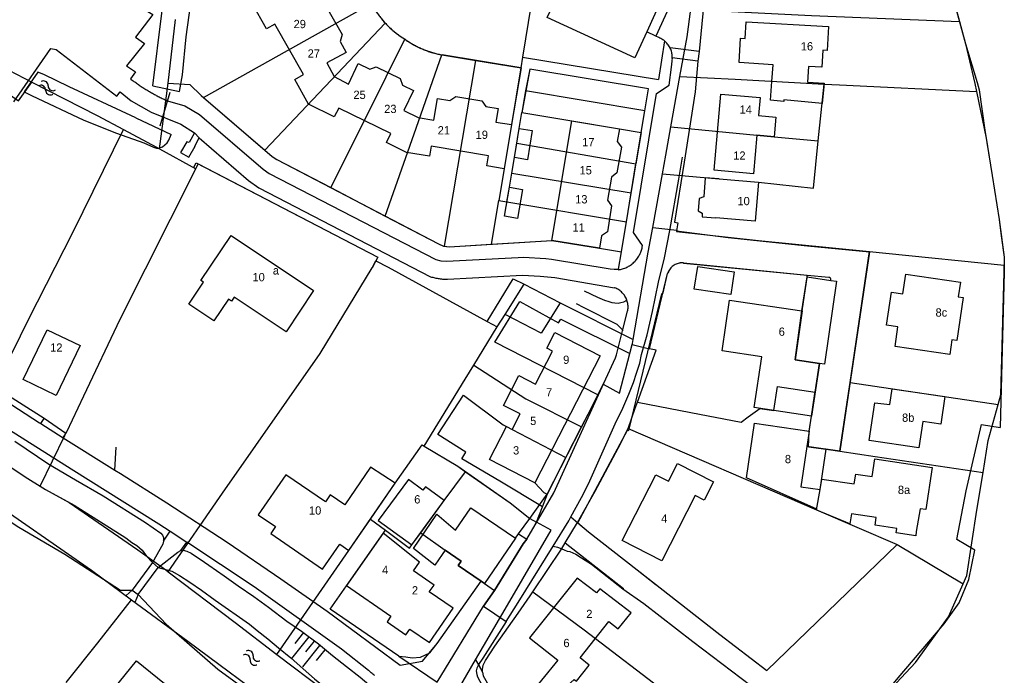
# Model space of a CAD drawing. Extents: x 123992 to 125854, y 449108 to 451911.
# Tile 89 of 175: x 124783 to 124962, y 451016 to 451134. Entities that reach past the tile are written whole.
import ezdxf
from ezdxf.enums import TextEntityAlignment as Align

# ---------------------------------------------------------------- set-up
doc = ezdxf.new("R2010")
doc.units = 0
for name, color, linetype in [('DEFAULT_113', 2, 'CONTINUOUS'), ('DEFAULT_21', 8, 'CONTINUOUS'), ('DEFAULT_4', 1, 'CONTINUOUS'), ('DEFAULT_48', 141, 'CONTINUOUS'), ('DEFAULT_7', 5, 'CONTINUOUS'), ('DEFAULT_79', 9, 'CONTINUOUS'), ('DEFAULT_80', 9, 'CONTINUOUS'), ('DEFAULT_85', 9, 'CONTINUOUS'), ('DEFAULT_99', 9, 'CONTINUOUS'), ('S04_TALUD', 9, 'CONTINUOUS'), ('S05_WATER', 141, 'CONTINUOUS')]:
    doc.layers.add(name, color=color, linetype=linetype)

msp = doc.modelspace()

# ---------------------------------------------------------------- linework, layer by layer
at = {"layer": 'DEFAULT_21'}
for points in [[(124950.08, 451147.12), (124953.589, 451134.091)], [(124816.586, 451120.321), (124847.031, 451137.341)], [(124847.031, 451137.341), (124847.124, 451137.164), (124847.219, 451136.988), (124847.316, 451136.813), (124847.415, 451136.639), (124847.517, 451136.467), (124847.62, 451136.296), (124847.726, 451136.126), (124847.834, 451135.958), (124847.944, 451135.791), (124848.056, 451135.625), (124848.169, 451135.46), (124848.285, 451135.297), (124848.403, 451135.136), (124848.523, 451134.976), (124848.645, 451134.817), (124848.769, 451134.66), (124848.895, 451134.505), (124849.022, 451134.351), (124849.152, 451134.198), (124849.283, 451134.047), (124849.416, 451133.898), (124849.517, 451133.788)], [(124902.949, 451124.082), (124904.25, 451131.31), (124904.922, 451136.292)], [(124907.436, 451136.166), (124926.792, 451135.198), (124953.589, 451134.091)], [(124810.17, 451122.898), (124811.505, 451134.423)], [(124953.589, 451134.091), (124954.68, 451130.04), (124956.397, 451122.873), (124956.7, 451121.41)], [(124827.67, 451110.756), (124849.517, 451133.788)], [(124849.517, 451133.788), (124849.653, 451133.642), (124849.792, 451133.497), (124849.932, 451133.354), (124850.073, 451133.213), (124850.217, 451133.074), (124850.362, 451132.936), (124850.509, 451132.801), (124850.657, 451132.667), (124850.808, 451132.535), (124850.959, 451132.404), (124851.113, 451132.276), (124851.268, 451132.15), (124851.424, 451132.025), (124851.582, 451131.903), (124851.742, 451131.782), (124851.903, 451131.664), (124852.066, 451131.547), (124852.23, 451131.433), (124852.395, 451131.32), (124852.562, 451131.21), (124852.73, 451131.101), (124852.899, 451130.995), (124852.94, 451130.97)], [(124839.647, 451103.958), (124846.293, 451117.199), (124853.071, 451130.876)], [(124852.94, 451130.97), (124853.005, 451130.923), (124853.071, 451130.876)], [(124853.071, 451130.876), (124853.235, 451130.761), (124853.4, 451130.649), (124853.567, 451130.538), (124853.734, 451130.429), (124853.903, 451130.322), (124854.074, 451130.217), (124854.245, 451130.114), (124854.418, 451130.013), (124854.592, 451129.915), (124854.767, 451129.818), (124854.943, 451129.723), (124855.12, 451129.631), (124855.299, 451129.54), (124855.478, 451129.452), (124855.658, 451129.365), (124855.84, 451129.281), (124856.022, 451129.199), (124856.206, 451129.119), (124856.39, 451129.042), (124856.575, 451128.966), (124856.761, 451128.893), (124856.948, 451128.821), (124857.136, 451128.752), (124857.324, 451128.686), (124857.514, 451128.621), (124857.704, 451128.559), (124857.894, 451128.499), (124858.086, 451128.441), (124858.278, 451128.385), (124858.471, 451128.332), (124858.664, 451128.281), (124858.858, 451128.232), (124859.053, 451128.186), (124859.248, 451128.141), (124859.443, 451128.1), (124859.639, 451128.06), (124859.796, 451128.03)], [(124775.228, 451128.728), (124778.422, 451126.704), (124785.428, 451123.114)], [(124849.507, 451098.813), (124854.743, 451113.686), (124859.796, 451128.03)], [(124859.796, 451128.03), (124865.916, 451127.024)], [(124860.233, 451093.345), (124865.916, 451127.024)], [(124865.916, 451127.024), (124874.16, 451125.67), (124872.4, 451115.41), (124871.06, 451107.4), (124870.109, 451101.604)], [(124773.439, 451126.457), (124783.05, 451119.68), (124785.428, 451123.114)], [(124896.571, 451117.893), (124897.26, 451121.85), (124875.7, 451125.43), (124874.935, 451121.526)], [(124901.31, 451114.969), (124902.949, 451124.082)], [(124902.949, 451124.082), (124912.966, 451123.626), (124929.082, 451122.737)], [(124785.428, 451123.114), (124797.322, 451117.019), (124802.054, 451114.488)], [(124808.615, 451110.971), (124810.17, 451122.898)], [(124810.17, 451122.898), (124814.093, 451122.672), (124816.17, 451120.68), (124816.586, 451120.321)], [(124928.019, 451112.44), (124929.082, 451122.737)], [(124929.082, 451122.737), (124931.862, 451122.584), (124956.7, 451121.41)], [(124816.586, 451120.321), (124827.67, 451110.756)], [(124874.935, 451121.526), (124874.292, 451117.578)], [(124896.571, 451117.893), (124874.935, 451121.526)], [(124956.7, 451121.41), (124958.463, 451112.91), (124959.56, 451106.18), (124960.78, 451098.2), (124961.74, 451091.34), (124961.729, 451089.932)], [(124873.372, 451112), (124873.82, 451114.68), (124874.292, 451117.578)], [(124874.292, 451117.578), (124891.96, 451114.6), (124895.916, 451113.947)], [(124895.916, 451113.947), (124896.571, 451117.893)], [(124791.632, 451059.361), (124787.68, 451062.08), (124778.68, 451067.8), (124781.96, 451074.12), (124784.86, 451080.06), (124792.924, 451095.932), (124802.054, 451114.488)], [(124802.054, 451114.488), (124808.066, 451111.271), (124808.615, 451110.971)], [(124899.776, 451106.47), (124900.393, 451109.873), (124901.31, 451114.969)], [(124901.31, 451114.969), (124916.895, 451113.463), (124920.032, 451113.192), (124928.019, 451112.44)], [(124895.916, 451113.947), (124894.975, 451108.281)], [(124808.615, 451110.971), (124815.161, 451107.389)], [(124872.459, 451106.583), (124872.94, 451109.42), (124873.372, 451112)], [(124873.372, 451112), (124894.975, 451108.281)], [(124899.776, 451106.47), (124910.035, 451105.527), (124917.152, 451104.934), (124927.134, 451103.875), (124928.019, 451112.44)], [(124827.67, 451110.756), (124829.01, 451109.6), (124829.85, 451109.07), (124839.647, 451103.958)], [(124791.632, 451059.361), (124791.82, 451059.66), (124794.88, 451066.22), (124801.493, 451080.087), (124815.161, 451107.389)], [(124815.161, 451107.389), (124815.593, 451108.252), (124848.17, 451091.36), (124847.804, 451090.678)], [(124894.097, 451102.992), (124894.975, 451108.281)], [(124871.577, 451101.363), (124872.03, 451104.05), (124872.459, 451106.583)], [(124872.459, 451106.583), (124894.097, 451102.992)], [(124898.007, 451096.724), (124899.776, 451106.47)], [(124839.647, 451103.958), (124849.507, 451098.813)], [(124893.226, 451097.749), (124894.097, 451102.992)], [(124868.811, 451093.698), (124870.109, 451101.604)], [(124870.109, 451101.604), (124871.577, 451101.363)], [(124871.577, 451101.363), (124893.226, 451097.749)], [(124849.507, 451098.813), (124859.17, 451093.77), (124860.09, 451093.37), (124860.233, 451093.345)], [(124868.811, 451093.698), (124879.7, 451094.4), (124888.34, 451092.97), (124892.32, 451092.29), (124893.226, 451097.749)], [(124894.462, 451076.426), (124897.196, 451092.257), (124898.007, 451096.724)], [(124898.007, 451096.724), (124902.4, 451096.22), (124902.34, 451096), (124917.201, 451094.4), (124937.301, 451092.389)], [(124860.233, 451093.345), (124861.08, 451093.2), (124868.811, 451093.698)], [(124933.768, 451068.622), (124937.301, 451092.389)], [(124937.301, 451092.389), (124940.292, 451092.09), (124961.729, 451089.932)], [(124810.144, 451034.312), (124819.997, 451048.536), (124837.732, 451073.859), (124847.13, 451089.42), (124847.804, 451090.678)], [(124847.804, 451090.678), (124850.07, 451089.518), (124867.995, 451079.676)], [(124903.607, 451090.301), (124903.407, 451090.314), (124903.208, 451090.313), (124903.008, 451090.297), (124902.811, 451090.266), (124902.616, 451090.221), (124902.425, 451090.163), (124902.238, 451090.09), (124902.058, 451090.004), (124901.884, 451089.905), (124901.718, 451089.793), (124901.561, 451089.67), (124901.413, 451089.535), (124901.275, 451089.391), (124901.148, 451089.236), (124901.033, 451089.073), (124900.93, 451088.901), (124900.84, 451088.723), (124900.763, 451088.538), (124900.709, 451088.381)], [(124903.607, 451090.301), (124926.033, 451088.087), (124925.054, 451081.606)], [(124960.639, 451064.645), (124961.12, 451066.392), (124961.72, 451088.66), (124961.729, 451089.932)], [(124897.444, 451074.758), (124900.709, 451088.381)], [(124867.995, 451079.676), (124872.73, 451087.45), (124874.718, 451086.441)], [(124869.782, 451078.695), (124871.265, 451080.957), (124874.718, 451086.441)], [(124874.718, 451086.441), (124881.238, 451083.048), (124894.462, 451076.426)], [(124888.043, 451066.361), (124869.384, 451075.967), (124873.922, 451083.297), (124880.946, 451079.463), (124881.353, 451080.124), (124893.857, 451073.879)], [(124927.445, 451066.899), (124928.224, 451072.079), (124923.849, 451072.737), (124925.054, 451081.606)], [(124867.995, 451079.676), (124869.782, 451078.695)], [(124865.561, 451071.774), (124869.782, 451078.695)], [(124893.857, 451073.879), (124894.293, 451075.538)], [(124894.293, 451075.538), (124894.34, 451075.717), (124894.462, 451076.426)], [(124894.293, 451075.538), (124897.444, 451074.758)], [(124751.715, 451075.027), (124753.92, 451073.42), (124759.06, 451069.56), (124767.82, 451063.02), (124774.52, 451058.26), (124780.92, 451053.78), (124784.22, 451051.5), (124786.951, 451049.832)], [(124888.043, 451066.361), (124889.019, 451068.299), (124891.97, 451066.69), (124893.857, 451073.879)], [(124895.241, 451065.084), (124898.635, 451074.463), (124897.444, 451074.758)], [(124856.577, 451057.091), (124864.003, 451069.221), (124865.561, 451071.774)], [(124865.561, 451071.774), (124875.012, 451065.68), (124885.123, 451060.59)], [(124744.059, 451070.893), (124744.219, 451070.774), (124760.703, 451059.388), (124776.587, 451048.231), (124796.259, 451034.626), (124803.533, 451029.242)], [(124931.917, 451056.169), (124933.241, 451065.074), (124933.768, 451068.622)], [(124933.768, 451068.622), (124960.639, 451064.645)], [(124878.034, 451046.096), (124870.287, 451050.723), (124863.379, 451054.797), (124864.136, 451055.999), (124859.027, 451059.204), (124863.687, 451066.357), (124870.912, 451060.977), (124871.479, 451060.637), (124872.546, 451060.088), (124882.282, 451055.017)], [(124885.123, 451060.59), (124886.28, 451062.86), (124888.043, 451066.361)], [(124919.981, 451063.535), (124920.64, 451067.919), (124927.445, 451066.899)], [(124926.796, 451062.522), (124927.406, 451066.634), (124927.445, 451066.899)], [(124893.58, 451060.3), (124894.844, 451063.988), (124895.241, 451065.084)], [(124895.241, 451065.084), (124904.945, 451063.167), (124914.01, 451061.418), (124915.309, 451062.379), (124917.423, 451063.915)], [(124957.892, 451052.335), (124958.839, 451058.108), (124960.639, 451064.645)], [(124917.423, 451063.915), (124919.981, 451063.535)], [(124926.375, 451059.77), (124926.796, 451062.522)], [(124786.951, 451049.832), (124791.429, 451059.04), (124791.632, 451059.361)], [(124882.282, 451055.017), (124885.123, 451060.59)], [(124884.371, 451043.244), (124887.56, 451048.9), (124892.24, 451057.64), (124892.86, 451058.9), (124893.58, 451060.3)], [(124893.58, 451060.3), (124927.715, 451045.531)], [(124926.236, 451056.968), (124926.375, 451059.77)], [(124846.864, 451043.869), (124851.325, 451050.358), (124856.196, 451057.318), (124856.577, 451057.091)], [(124856.577, 451057.091), (124862.66, 451053.46), (124864.09, 451052.457)], [(124926.236, 451056.968), (124929.427, 451056.519)], [(124927.715, 451045.531), (124928.35, 451049.212), (124929.427, 451056.519)], [(124929.427, 451056.519), (124931.917, 451056.169)], [(124931.917, 451056.169), (124938.344, 451055.224), (124957.892, 451052.335)], [(124878.034, 451046.096), (124878.94, 451048.46), (124882.282, 451055.017)], [(124855.954, 451041.396), (124860.224, 451047.233), (124864.09, 451052.457)], [(124864.09, 451052.457), (124872.18, 451046.78), (124875.728, 451043.983), (124876.964, 451043.303)], [(124954.306, 451032.147), (124954.97, 451033.634), (124956.762, 451045.452), (124957.892, 451052.335)], [(124786.951, 451049.832), (124787.92, 451049.24), (124792.252, 451046.84), (124804.663, 451038.257), (124809.718, 451034.634), (124810.144, 451034.312)], [(124876.964, 451043.303), (124878.034, 451046.096)], [(124927.715, 451045.531), (124942.293, 451039.223)], [(124829.89, 451019.319), (124842.948, 451038.175), (124846.864, 451043.869)], [(124846.864, 451043.869), (124849.562, 451041.855)], [(124865.909, 451018.347), (124872.093, 451028.948), (124879.588, 451041.858), (124876.964, 451043.303)], [(124869.297, 451030.931), (124874.547, 451039.371), (124875.159, 451040.221), (124876.964, 451043.303)], [(124882.14, 451039.53), (124884.371, 451043.244)], [(124884.371, 451043.244), (124886.38, 451041.54), (124895.16, 451034.64), (124910.159, 451022.932), (124918.713, 451016.383), (124933.336, 451030.527), (124942.293, 451039.223)], [(124851.957, 451018.996), (124839.563, 451027.512), (124842.496, 451031.777), (124849.562, 451041.855)], [(124849.562, 451041.855), (124853.906, 451038.611), (124854.321, 451039.164), (124855.954, 451041.396)], [(124855.954, 451041.396), (124860.382, 451038.24), (124863.289, 451036.256), (124862.724, 451035.429), (124866.879, 451032.594)], [(124876.262, 451030.686), (124881.474, 451038.422), (124882.14, 451039.53)], [(124882.14, 451039.53), (124892.705, 451031.26), (124892.618, 451031.185), (124896.371, 451028.559), (124905.294, 451021.671), (124915.776, 451013.661), (124906.729, 451005.134), (124901.639, 451000)], [(124942.293, 451039.223), (124954.306, 451032.147)], [(124810.144, 451034.312), (124822.304, 451025.1), (124829.89, 451019.319)], [(124851.957, 451018.996), (124853.243, 451018.858), (124854.377, 451018.695), (124855.923, 451018.835), (124857.579, 451019.633), (124858.92, 451021.32), (124866.879, 451032.594)], [(124866.879, 451032.594), (124867.5, 451032.17), (124869.297, 451030.931)], [(124851.957, 451018.996), (124858.908, 451014.29), (124867.328, 451028.048), (124869.297, 451030.931)], [(124867.12, 451016.1), (124867.12, 451016.56), (124867.28, 451017.38), (124867.7, 451018.2), (124869.38, 451020.84), (124873.62, 451026.82), (124875.76, 451029.94), (124876.262, 451030.686)], [(124876.262, 451030.686), (124885.549, 451023.773), (124901.211, 451011.786), (124898.043, 451008.525)], [(124928.56, 451000), (124930.44, 451001.76), (124933.24, 451004.52), (124937.8, 451009.4), (124938.666, 451010.451), (124945.613, 451017.837), (124951.626, 451026.141), (124954.306, 451032.147)], [(124791.68, 451014.22), (124797.44, 451021.44), (124803.533, 451029.242)], [(124803.533, 451029.242), (124813.718, 451021.704), (124830.334, 451009.367), (124831.607, 451008.212)], [(124829.89, 451019.319), (124838.503, 451012.756), (124849.836, 451003.383), (124851.67, 451000)], [(124855.107, 451000), (124862.739, 451012.914), (124865.909, 451018.347)], [(124865.909, 451018.347), (124866.453, 451017.461), (124867.12, 451016.1)], [(124867.12, 451016.1), (124867.3, 451015.46), (124870.1, 451010.46), (124872.9, 451005.22)]]:
    msp.add_lwpolyline(points, dxfattribs=at)
at = {"layer": 'DEFAULT_4'}
for points in [[(124872.4, 451115.41), (124871.06, 451107.4), (124867.92, 451107.92), (124868.22, 451109.7), (124857.85, 451111.45), (124857.55, 451109.67), (124853.39, 451110.36), (124849.73, 451112.15), (124850.52, 451113.77), (124841.08, 451118.39), (124840.29, 451116.78), (124835.62, 451119.08), (124833.11, 451123.57), (124834.68, 451124.46), (124829.52, 451133.63), (124827.97, 451132.75), (124825.41, 451137.33)], [(124839.34, 451135.86), (124841.69, 451131.71), (124841.35, 451130.47), (124842.44, 451128.49), (124838.94, 451126.57), (124840.29, 451124.12), (124842.85, 451122.73), (124844.63, 451126.44), (124846.72, 451125.44), (124847.9, 451125.85), (124852.22, 451123.75), (124852.66, 451122.53), (124854.64, 451121.55), (124852.91, 451117.96), (124855.5, 451116.7), (124858.31, 451116.21), (124859, 451120.13), (124861.22, 451119.76), (124862.29, 451120.5), (124867.01, 451119.71), (124867.75, 451118.69), (124869.97, 451118.31), (124869.58, 451115.85), (124872.4, 451115.41)], [(124929.894, 451133.152), (124929.644, 451128.853), (124928.842, 451128.903), (124928.659, 451125.806), (124926.25, 451125.938), (124926.083, 451123.092), (124929.103, 451122.916), (124928.737, 451119.239), (124921.791, 451119.898), (124921.765, 451119.568), (124919.35, 451119.801), (124919.624, 451123.188), (124919.832, 451126.251), (124913.678, 451126.649), (124913.941, 451131.039), (124914.735, 451131.009), (124914.934, 451134.003), (124929.894, 451133.152)], [(124920.339, 451116.759), (124920.032, 451113.192), (124916.895, 451113.463), (124916.29, 451106.489), (124909.167, 451107.109), (124910.37, 451120.907), (124917.493, 451120.287), (124917.208, 451117.027), (124920.339, 451116.759)], [(124876.18, 451114.32), (124875.28, 451109.03), (124872.94, 451109.42), (124873.82, 451114.68), (124876.18, 451114.32)], [(124879.7, 451094.4), (124883.32, 451116.06), (124891.96, 451114.6), (124891.58, 451112.34), (124892.32, 451111.3), (124891.53, 451106.64), (124890.52, 451105.88), (124889.8, 451101.67), (124890.54, 451100.64), (124889.78, 451095.94), (124888.73, 451095.21), (124888.34, 451092.97)], [(124910.035, 451105.527), (124907.536, 451105.739), (124907.248, 451102.3), (124906.437, 451101.967), (124906.254, 451099.775), (124906.997, 451099.311), (124906.945, 451098.683), (124909.447, 451098.471)], [(124910.035, 451105.527), (124917.152, 451104.934)], [(124874.38, 451103.64), (124873.49, 451098.37), (124871.14, 451098.77), (124872.03, 451104.05), (124874.38, 451103.64)], [(124917.152, 451104.934), (124916.561, 451097.878), (124909.447, 451098.471)], [(124836.541, 451085.314), (124831.541, 451077.828), (124822.128, 451084.116), (124821.65, 451083.402), (124821.127, 451083.752), (124818.469, 451079.781), (124813.901, 451082.836), (124816.558, 451086.814), (124816.118, 451087.108), (124821.589, 451095.299), (124836.541, 451085.314)], [(124888.34, 451092.97), (124879.7, 451094.4)], [(124912.754, 451088.718), (124912.168, 451084.555), (124905.546, 451085.545), (124906.189, 451089.69), (124912.754, 451088.718)], [(124954.294, 451084.04), (124953.112, 451076.216), (124952.23, 451076.348), (124951.836, 451073.723), (124941.928, 451075.175), (124942.445, 451078.743), (124940.385, 451079.048), (124941.287, 451084.988), (124943.359, 451084.692), (124943.894, 451088.256), (124953.776, 451086.81), (124953.392, 451084.174), (124954.294, 451084.04)], [(124881.238, 451083.048), (124877.776, 451077.548), (124871.265, 451080.957), (124874.718, 451086.441), (124881.238, 451083.048)], [(124926.791, 451062.533), (124916.404, 451064.067), (124917.774, 451073.307), (124910.579, 451074.377), (124911.946, 451083.555), (124925.054, 451081.606)], [(124925.054, 451081.606), (124925.113, 451081.597), (124923.849, 451072.737), (124928.224, 451072.082)], [(124788.249, 451078.189), (124794.199, 451075.333), (124789.859, 451066.289), (124783.909, 451069.146), (124788.249, 451078.189)], [(124876.63, 451050.424), (124868.404, 451054.653), (124871.479, 451060.637), (124872.546, 451060.088), (124873.998, 451062.915), (124870.948, 451064.482), (124873.741, 451069.915), (124876.782, 451068.352), (124879.845, 451074.311), (124878.786, 451074.854), (124880.253, 451077.708), (124888.48, 451073.481), (124876.63, 451050.424)], [(124928.224, 451072.082), (124926.791, 451062.533)], [(124950.979, 451066.075), (124950.234, 451061.069), (124946.958, 451061.564), (124946.254, 451056.776), (124937.246, 451058.108), (124938.268, 451064.934), (124940.966, 451064.641), (124941.393, 451067.494), (124950.979, 451066.075)], [(124925.965, 451057.006), (124924.885, 451049.715), (124928.35, 451049.212), (124928.632, 451051.125), (124934.552, 451050.261), (124934.829, 451051.992), (124937.799, 451051.559), (124938.278, 451054.779), (124948.681, 451053.242), (124947.505, 451045.574), (124946.515, 451045.712), (124945.79, 451041.625), (124945.684, 451040.81), (124942.124, 451041.347), (124942.247, 451042.139), (124938.31, 451042.728), (124938.523, 451044.155), (124934.04, 451044.82), (124933.752, 451043.009), (124927.771, 451045.501), (124927.776, 451045.672), (124915, 451051.344), (124916.477, 451061.236), (124926.376, 451059.78)], [(124926.376, 451059.78), (124925.965, 451057.006)], [(124909.017, 451050.606), (124907.329, 451047.305), (124905.7, 451048.138), (124899.64, 451036.299), (124892.474, 451039.962), (124898.571, 451051.88), (124900.856, 451050.714), (124902.505, 451053.936), (124909.017, 451050.606)], [(124842.948, 451038.175), (124845.708, 451042.188), (124851.325, 451050.358), (124846.869, 451053.286), (124842.18, 451046.439), (124839.547, 451048.259), (124838.66, 451046.964), (124831.512, 451051.902), (124826.5, 451044.621), (124829.596, 451042.488), (124828.759, 451041.268), (124838.172, 451034.788), (124841.286, 451039.32), (124842.948, 451038.175)], [(124848.266, 451043.592), (124854.321, 451039.164), (124860.224, 451047.233), (124856.803, 451049.735), (124856.355, 451049.123), (124853.725, 451051.047), (124848.266, 451043.592)], [(124866.879, 451032.595), (124862.724, 451035.429), (124863.289, 451036.256), (124860.382, 451038.24), (124859.818, 451037.414), (124858.533, 451035.532), (124854.634, 451038.509), (124858.898, 451044.759), (124862.26, 451041.881), (124865.023, 451045.927), (124873.118, 451040.404)], [(124853.965, 451023.929), (124857.551, 451021.466), (124861.821, 451027.68), (124857.511, 451030.641), (124858.361, 451031.877), (124854.612, 451034.454), (124855.716, 451036.062), (124849.168, 451041.299), (124842.511, 451031.8), (124850.546, 451026.278)], [(124873.118, 451040.404), (124867.5, 451032.171), (124866.879, 451032.595)], [(124894.08, 451026.89), (124888.44, 451031.24), (124887.82, 451030.47), (124884.33, 451033.16), (124875.66, 451022.31), (124880.78, 451018.29), (124874.88, 451011.01), (124877.12, 451008.87), (124883.75, 451014.78), (124884.16, 451014.5), (124886.49, 451017.4), (124884.83, 451018.69), (124890.08, 451025.26), (124891.74, 451023.98), (124894.08, 451026.89)], [(124850.546, 451026.278), (124849.838, 451025.248), (124853.257, 451022.898), (124853.965, 451023.929)], [(124812.017, 451011.991), (124805.871, 451004.399), (124798.276, 451010.547), (124804.422, 451018.141), (124812.017, 451011.991)]]:
    msp.add_lwpolyline(points, dxfattribs=at)
at = {"layer": 'DEFAULT_48'}
for points in [[(124807.375, 451122.416), (124810.66, 451148.84)], [(124950.08, 451147.12), (124954.68, 451130.04), (124956.84, 451123.02), (124957.16, 451121.7), (124958.22, 451114.4), (124959.56, 451106.18), (124960.78, 451098.2)], [(124812.221, 451121.411), (124812.74, 451124.42), (124813.42, 451131.32), (124814.5, 451139.24)], [(124786.546, 451124.917), (124784.082, 451121.359)], [(124804.32, 451116.64), (124803.38, 451117.02), (124792.2, 451122.26), (124787.66, 451124.48), (124786.546, 451124.917)], [(124807.375, 451122.416), (124812.221, 451121.411)], [(124784.082, 451121.359), (124785.38, 451120.66), (124794.86, 451116.18), (124800.82, 451113.86), (124805.78, 451112.1), (124807.5, 451111.3), (124808.06, 451111.12), (124808.5, 451111.14), (124809.12, 451111.34), (124809.58, 451111.72), (124809.96, 451112.08), (124810.28, 451112.56), (124810.69, 451113.608)], [(124804.32, 451116.64), (124810.69, 451113.608)], [(124960.78, 451098.2), (124961.2, 451095.22), (124961.74, 451091.34), (124961.72, 451088.66), (124960.96, 451060.46)], [(124725.52, 451085.1), (124725.58, 451084.64), (124725.84, 451083.84), (124726.44, 451083.02), (124728.02, 451081.06), (124730.68, 451079.06), (124735.62, 451075.16), (124756.66, 451060.64), (124765.42, 451054.04), (124774.62, 451047.92), (124783.12, 451042.38), (124791.46, 451037.52), (124801.5, 451031), (124803.66, 451031)], [(124955.3, 451032.9), (124956.4, 451038.22), (124953.12, 451040.14), (124954.84, 451048.96), (124957.6, 451061.02), (124960.96, 451060.46)], [(124780.92, 451053.78), (124784.22, 451051.5), (124787.92, 451049.24)], [(124787.92, 451049.24), (124793.12, 451046.36), (124802.52, 451040.44), (124803.6, 451039.62), (124804.5, 451039.08), (124805.48, 451038.2), (124806.26, 451037.12), (124807.32, 451035.96)], [(124808.38, 451035.08), (124810.86, 451034.42), (124812.2, 451033.66), (124814.12, 451032.44), (124816.24, 451030.98), (124818.68, 451029.14), (124824.92, 451024.8), (124826.3, 451023.68), (124828.22, 451022.12), (124830.18, 451020.52), (124832.42, 451018.7), (124834.62, 451016.72), (124836.7, 451014.92), (124838.94, 451013.06), (124841.44, 451011.14), (124843.36, 451009.5), (124844.86, 451007.96), (124846.26, 451006.42), (124847.56, 451004.74), (124848.716, 451003.247)], [(124933.24, 451004.52), (124937.8, 451009.4), (124942.5, 451015.1), (124950.86, 451024.84), (124953.58, 451028.7), (124955.3, 451032.9)], [(124804.74, 451030.2), (124809.8, 451024.8), (124819.18, 451016.64), (124824.96, 451012.42), (124830.96, 451007.54), (124834.8, 451004.24), (124836.76, 451002.52), (124838.24, 451001.24), (124839.32, 451000)]]:
    msp.add_lwpolyline(points, dxfattribs=at)
at = {"layer": 'DEFAULT_7'}
for points in [[(124814.927, 451113.883), (124813.966, 451112.157), (124813.568, 451112.237), (124812.401, 451110.327), (124813.908, 451109.495), (124815.034, 451111.473), (124814.981, 451111.502), (124815.809, 451113.017)], [(124815.809, 451113.017), (124814.927, 451113.883)], [(124782.36, 451057.98), (124788.54, 451053.8), (124793.36, 451050.96), (124798.4, 451048.08), (124806.04, 451043.24), (124808.84, 451041.28), (124809.12, 451040.92), (124809.3, 451040.52), (124809.32, 451039.86)], [(124809.32, 451039.86), (124809.2, 451039.34), (124807.32, 451035.96)], [(124808.38, 451035.08), (124811.94, 451037.84), (124812.46, 451038.18)], [(124812.46, 451038.18), (124812.86, 451038.24), (124813.54, 451038.06), (124814.36, 451037.68), (124816.78, 451036.06), (124817.52, 451035.48), (124820.3, 451033.58), (124822.86, 451031.78), (124825.72, 451029.82), (124828.38, 451027.9), (124831.68, 451025.34), (124834.34, 451023.56), (124837.42, 451021.22), (124839.94, 451019.12), (124842.48, 451017.14), (124844.96, 451015.2), (124847.36, 451013.2), (124849.28, 451011.08), (124850.22, 451009.74), (124851, 451008.4), (124851.46, 451007.04), (124851.797, 451005.544)], [(124807.32, 451035.96), (124803.66, 451031)], [(124808.38, 451035.08), (124807.32, 451035.96)], [(124804.74, 451030.2), (124808.38, 451035.08)], [(124803.66, 451031), (124802.54, 451030)], [(124803.66, 451031), (124804.74, 451030.2)], [(124804.74, 451030.2), (124804.1, 451028.74)]]:
    msp.add_lwpolyline(points, dxfattribs=at)
at = {"layer": 'DEFAULT_79'}
for points in [[(124907.596, 451140.603), (124902.916, 451140.988), (124898.563, 451131.447)], [(124899.859, 451138.705), (124896.963, 451132.222)], [(124906.417, 451128.667), (124901.145, 451129.336)], [(124906.2, 451126.878), (124901.557, 451127.498)]]:
    msp.add_lwpolyline(points, dxfattribs=at)
at = {"layer": 'DEFAULT_80'}
for points in [[(124808.745, 451115.164), (124810.541, 451121.299)], [(124816.17, 451120.68), (124829.01, 451109.6), (124829.85, 451109.07), (124859.17, 451093.77), (124860.09, 451093.37), (124861.08, 451093.2), (124879.7, 451094.4)], [(124814.778, 451107.571), (124815.229, 451108.441), (124848.17, 451091.36), (124847.13, 451089.42)], [(124888.34, 451092.97), (124892.321, 451092.29)]]:
    msp.add_lwpolyline(points, dxfattribs=at)
at = {"layer": 'DEFAULT_85'}
msp.add_lwpolyline([(124862.66, 451053.46), (124872.18, 451046.78), (124875.713, 451043.995)], dxfattribs=at)
at = {"layer": 'DEFAULT_99'}
for points in [[(124657.68, 451151.75), (124691.45, 451125.94), (124721.05, 451102.9), (124738.25, 451090.28), (124751.4, 451080.81), (124772.42, 451066.08), (124780.25, 451060.77), (124792.58, 451052.96), (124808.49, 451042.98), (124810.509, 451041.647)], [(124778.111, 451140.392), (124781.82, 451137.562), (124783.573, 451137.972), (124792.232, 451149.165), (124794.713, 451149.604), (124798.236, 451146.911), (124799.14, 451147.905), (124808.553, 451140.875), (124805.713, 451136.392), (124807.392, 451135.346), (124804.258, 451131.272), (124805.872, 451130.101), (124802.629, 451126.032), (124804.266, 451124.939), (124803.32, 451123.716)], [(124894.77, 451127.47), (124878.89, 451134.83), (124881.15, 451139.64)], [(124907.596, 451140.603), (124906.417, 451128.667)], [(124875.96, 451137.208), (124874.403, 451127.604)], [(124848.941, 451134.448), (124849.069, 451134.295), (124849.199, 451134.143), (124849.331, 451133.993), (124849.465, 451133.844), (124849.601, 451133.697), (124849.739, 451133.552), (124849.878, 451133.409), (124850.019, 451133.267), (124850.162, 451133.127), (124850.306, 451132.989), (124850.453, 451132.852), (124850.601, 451132.718), (124850.75, 451132.585), (124850.901, 451132.454), (124851.054, 451132.325), (124851.209, 451132.198), (124851.365, 451132.073), (124851.522, 451131.95), (124851.681, 451131.828), (124851.842, 451131.709), (124852.004, 451131.592), (124852.167, 451131.476), (124852.332, 451131.363), (124852.498, 451131.252), (124852.666, 451131.143), (124852.834, 451131.035), (124852.94, 451130.97)], [(124852.94, 451130.97), (124853.103, 451130.854), (124853.267, 451130.739), (124853.432, 451130.627), (124853.599, 451130.517), (124853.767, 451130.408), (124853.936, 451130.302), (124854.107, 451130.197), (124854.279, 451130.095), (124854.452, 451129.994), (124854.626, 451129.896), (124854.801, 451129.8), (124854.977, 451129.705), (124855.155, 451129.613), (124855.333, 451129.523), (124855.513, 451129.435), (124855.694, 451129.349), (124855.875, 451129.265), (124856.058, 451129.184), (124856.241, 451129.104), (124856.426, 451129.027), (124856.611, 451128.952), (124856.797, 451128.879), (124856.984, 451128.808), (124857.172, 451128.739), (124857.361, 451128.673), (124857.55, 451128.609), (124857.741, 451128.547), (124857.931, 451128.487), (124858.123, 451128.43), (124858.315, 451128.375), (124858.508, 451128.322), (124858.702, 451128.271), (124858.896, 451128.223), (124859.09, 451128.177), (124859.286, 451128.133), (124859.481, 451128.092), (124859.677, 451128.053), (124859.85, 451128.02)], [(124896.963, 451132.222), (124894.77, 451127.47)], [(124898.563, 451131.447), (124896.963, 451132.222)], [(124899.13, 451131.189), (124898.563, 451131.447)], [(124900.163, 451130.56), (124899.06, 451123.54)], [(124900.163, 451130.56), (124900.001, 451130.677), (124899.835, 451130.789), (124899.666, 451130.896), (124899.494, 451130.997), (124899.318, 451131.093), (124899.14, 451131.184), (124899.13, 451131.189)], [(124901.145, 451129.336), (124901.041, 451129.507), (124900.93, 451129.673), (124900.814, 451129.836), (124900.691, 451129.994), (124900.563, 451130.147), (124900.429, 451130.296), (124900.289, 451130.439), (124900.163, 451130.56)], [(124782.163, 451119.522), (124788.89, 451129.186), (124789.838, 451128.995), (124800.856, 451120.573), (124801.49, 451121.343), (124803.474, 451119.67), (124807.11, 451117.656), (124812.474, 451115.495), (124814.927, 451113.883)], [(124901.557, 451127.498), (124901.558, 451127.698), (124901.548, 451127.898), (124901.528, 451128.097), (124901.497, 451128.294), (124901.456, 451128.49), (124901.405, 451128.683), (124901.343, 451128.874), (124901.272, 451129.06), (124901.191, 451129.243), (124901.145, 451129.336)], [(124874.092, 451125.681), (124859.85, 451128.02)], [(124874.403, 451127.604), (124874.092, 451125.681)], [(124874.403, 451127.604), (124899.06, 451123.54)], [(124901.528, 451126.863), (124901.551, 451127.062), (124901.562, 451127.261), (124901.559, 451127.461), (124901.557, 451127.498)], [(124906.417, 451128.667), (124906.2, 451126.878)], [(124874.092, 451125.681), (124872.4, 451115.41)], [(124892.321, 451092.29), (124895.92, 451113.92), (124897.26, 451121.85), (124875.7, 451125.43), (124874.3, 451117.55)], [(124900.992, 451122.545), (124901.408, 451125.819), (124901.528, 451126.863)], [(124906.2, 451126.878), (124905.675, 451121.303)], [(124803.32, 451123.716), (124803.478, 451123.594), (124803.638, 451123.473), (124803.798, 451123.353), (124803.958, 451123.234), (124804.12, 451123.116), (124804.282, 451122.998), (124804.445, 451122.882), (124804.608, 451122.767), (124804.772, 451122.653), (124804.937, 451122.54), (124805.103, 451122.428), (124805.269, 451122.317), (124805.436, 451122.207), (124805.604, 451122.098), (124805.773, 451121.99), (124805.942, 451121.883), (124806.111, 451121.778), (124806.282, 451121.673), (124806.453, 451121.569), (124806.624, 451121.467), (124806.797, 451121.365), (124806.97, 451121.264), (124807.143, 451121.165), (124807.317, 451121.067), (124807.492, 451120.969), (124807.667, 451120.873), (124807.843, 451120.778), (124808.02, 451120.684), (124808.197, 451120.591), (124808.375, 451120.499), (124808.553, 451120.409), (124808.732, 451120.319), (124808.911, 451120.231), (124809.091, 451120.143), (124809.271, 451120.057), (124809.452, 451119.972), (124809.634, 451119.888), (124809.816, 451119.805), (124809.998, 451119.723), (124810.03, 451119.709)], [(124896.11, 451093.16), (124896.14, 451093.47), (124894.5, 451095.81), (124898.71, 451121), (124900.992, 451122.545)], [(124905.675, 451121.303), (124903.732, 451108.549), (124901.97, 451097.723), (124902.54, 451097.603), (124902.301, 451096.121), (124911.704, 451094.906), (124926.063, 451093.411), (124937.293, 451092.293), (124931.917, 451056.169), (124925.965, 451057.006)], [(124810.03, 451119.709), (124813.161, 451118.766), (124815.858, 451117.222)], [(124815.858, 451117.222), (124827.39, 451107.31), (124828.5, 451106.51), (124858.7, 451090.91), (124859.6, 451090.68), (124860.6, 451090.61), (124873.6, 451091.3), (124874.61, 451091.34), (124878.62, 451091.12), (124879.63, 451091.02), (124890.29, 451089.23), (124891.038, 451089.149), (124891.79, 451089.19)], [(124815.809, 451113.017), (124824.76, 451105.28), (124826.6, 451103.92), (124857.74, 451087.8)], [(124883.173, 451044.239), (124885.12, 451047.8), (124886.38, 451050.26), (124889.26, 451056.8), (124891.18, 451061.12), (124892.58, 451064), (124893.66, 451066.52), (124894.54, 451068.64), (124895.08, 451070.32), (124895.66, 451072.12), (124896, 451073.72), (124897.02, 451077.3), (124897.96, 451081.48), (124899.06, 451086.82), (124900.12, 451091.26), (124901.08, 451096.2), (124902.76, 451105.48), (124903.4, 451109.48)], [(124891.767, 451089.057), (124891.964, 451089.089), (124892.161, 451089.128), (124892.355, 451089.175), (124892.547, 451089.229), (124892.738, 451089.291), (124892.925, 451089.36), (124893.11, 451089.436), (124893.292, 451089.52), (124893.47, 451089.61), (124893.645, 451089.707), (124893.816, 451089.811), (124893.983, 451089.922), (124894.145, 451090.038), (124894.303, 451090.162), (124894.455, 451090.291), (124894.603, 451090.426), (124894.745, 451090.566), (124894.882, 451090.712), (124895.013, 451090.863), (124895.138, 451091.019), (124895.257, 451091.18), (124895.37, 451091.345), (124895.476, 451091.515), (124895.575, 451091.688), (124895.668, 451091.866), (124895.753, 451092.046), (124895.832, 451092.23), (124895.903, 451092.417), (124895.968, 451092.606), (124896.024, 451092.798), (124896.074, 451092.992), (124896.11, 451093.16)], [(124891.79, 451089.19), (124892.321, 451092.29)], [(124903.601, 451090.292), (124903.402, 451090.307), (124903.202, 451090.307), (124903.002, 451090.292), (124902.804, 451090.263), (124902.609, 451090.219), (124902.418, 451090.16), (124902.232, 451090.088), (124902.051, 451090.002), (124901.877, 451089.904), (124901.711, 451089.792), (124901.554, 451089.669), (124901.406, 451089.534), (124901.268, 451089.389), (124901.142, 451089.234), (124901.027, 451089.07), (124900.925, 451088.898), (124900.836, 451088.719), (124900.76, 451088.534), (124900.709, 451088.381)], [(124903.601, 451090.292), (124926.02, 451088.088)], [(124747.112, 451088.752), (124750.17, 451086.55), (124765.61, 451075.61), (124777.98, 451067.08), (124786.87, 451061.31), (124787.084, 451061.176)], [(124857.74, 451087.8), (124857.933, 451087.747), (124858.126, 451087.697), (124858.321, 451087.65), (124858.516, 451087.606), (124858.712, 451087.566), (124858.908, 451087.529), (124859.106, 451087.495), (124859.303, 451087.465), (124859.501, 451087.437), (124859.7, 451087.413), (124859.899, 451087.393), (124860.098, 451087.375), (124860.298, 451087.361), (124860.497, 451087.35), (124860.697, 451087.343), (124860.81, 451087.34)], [(124860.81, 451087.34), (124874.43, 451088.07), (124877.63, 451087.92), (124880.26, 451087.66), (124891.08, 451085.81)], [(124891.79, 451089.19), (124891.767, 451089.057)], [(124893.71, 451060.153), (124899.68, 451084.724), (124899.877, 451084.909), (124900.709, 451088.381)], [(124925.054, 451081.606), (124925.985, 451087.793)], [(124925.985, 451087.793), (124926.02, 451088.088)], [(124925.985, 451087.793), (124930.283, 451087.141)], [(124926.02, 451088.088), (124929.909, 451087.704)], [(124930.008, 451087.694), (124929.959, 451087.702), (124929.909, 451087.704)], [(124930.283, 451087.141), (124930.318, 451087.336), (124930.254, 451087.523), (124930.108, 451087.657), (124930.008, 451087.694)], [(124930.283, 451087.141), (124931.304, 451086.986), (124929.116, 451071.956), (124928.224, 451072.082)], [(124885.602, 451085.232), (124887.98, 451084.08), (124889.24, 451083.58), (124890.06, 451083.3), (124890.58, 451083.16), (124891.12, 451083.06), (124891.74, 451083.04), (124892.22, 451083.12), (124892.74, 451083.26), (124893.321, 451083.56)], [(124893.321, 451083.56), (124893.249, 451083.746), (124893.166, 451083.929), (124893.074, 451084.106), (124892.973, 451084.279), (124892.862, 451084.445), (124892.743, 451084.606), (124892.616, 451084.76), (124892.48, 451084.907), (124892.337, 451085.046), (124892.186, 451085.178), (124892.028, 451085.301), (124891.865, 451085.416), (124891.695, 451085.521), (124891.52, 451085.618), (124891.34, 451085.705), (124891.155, 451085.782), (124891.08, 451085.81)], [(124884.153, 451082.953), (124885.54, 451082.22), (124891.48, 451079.18), (124892.04, 451078.64), (124892.44, 451078.22), (124892.551, 451078)], [(124893.46, 451081.54), (124893.496, 451081.737), (124893.521, 451081.935), (124893.535, 451082.135), (124893.539, 451082.335), (124893.532, 451082.534), (124893.514, 451082.734), (124893.486, 451082.932), (124893.447, 451083.128), (124893.397, 451083.322), (124893.338, 451083.512), (124893.321, 451083.56)], [(124892.551, 451078), (124893.46, 451081.54)], [(124891.432, 451073.64), (124892.551, 451078)], [(124889.12, 451068.5), (124891.24, 451073.08), (124891.432, 451073.64)], [(124875.159, 451040.221), (124880.091, 451048.644), (124889.12, 451068.5)], [(124878.9, 451048.391), (124886.28, 451062.86), (124889.12, 451068.5)], [(124787.084, 451061.176), (124787.68, 451062.08)], [(124787.084, 451061.176), (124791.162, 451058.617)], [(124926.376, 451059.78), (124926.791, 451062.533)], [(124791.162, 451058.617), (124791.82, 451059.66)], [(124884.428, 451043.183), (124893.439, 451059.986), (124893.648, 451059.897), (124893.71, 451060.153)], [(124791.162, 451058.617), (124800.529, 451052.738)], [(124800.529, 451052.738), (124800.723, 451056.895)], [(124800.529, 451052.738), (124801.53, 451052.11), (124809.93, 451046.8), (124820.87, 451039.66), (124830.62, 451033.05), (124839, 451027.15), (124852.22, 451017.39), (124856.29, 451018.12), (124858.92, 451021.32)], [(124876.63, 451050.424), (124878.24, 451048.68), (124878.9, 451048.391)], [(124875.713, 451043.995), (124878.9, 451048.391)], [(124873.703, 451041.214), (124875.713, 451043.995)], [(124879.957, 451038.972), (124882.78, 451043.52), (124883.173, 451044.239)], [(124883.173, 451044.239), (124884.428, 451043.183)], [(124884.428, 451043.183), (124886.38, 451041.54), (124895.16, 451034.64), (124898.631, 451031.928)], [(124809.32, 451039.86), (124810.509, 451041.647)], [(124810.509, 451041.647), (124813.527, 451039.654)], [(124812.46, 451038.18), (124813.527, 451039.654)], [(124846.5, 451016.41), (124841.57, 451020.26), (124825.77, 451031.57), (124813.527, 451039.654)], [(124875.159, 451040.221), (124874.547, 451039.371), (124869.302, 451030.938), (124867.328, 451028.048), (124871.46, 451025.3)], [(124873.118, 451040.404), (124873.703, 451041.214)], [(124873.703, 451041.214), (124875.159, 451040.221)], [(124871.46, 451025.3), (124873.62, 451028.76), (124879.957, 451038.972)], [(124879.957, 451038.972), (124880.715, 451038.794), (124881.509, 451038.474)], [(124881.509, 451038.474), (124881.962, 451038.291), (124882.48, 451038.06), (124882.96, 451037.96), (124884.04, 451037.48), (124885.1, 451036.84), (124886.88, 451035.7), (124892.618, 451031.185), (124896.371, 451028.559)], [(124858.92, 451021.32), (124866.879, 451032.595)], [(124871.46, 451025.3), (124867.24, 451018.62), (124866.449, 451017.469)], [(124847.593, 451015.48), (124847.442, 451015.61), (124847.29, 451015.741), (124847.138, 451015.87), (124846.986, 451016), (124846.833, 451016.129), (124846.68, 451016.258), (124846.527, 451016.387), (124846.5, 451016.41)], [(124866.449, 451017.469), (124866.36, 451017.34), (124866.12, 451016.82), (124866.02, 451016.36), (124866.1, 451015.7), (124866.26, 451015.26), (124867.44, 451013), (124875.12, 451000)], [(124866.449, 451017.469), (124867.12, 451016.1)]]:
    msp.add_lwpolyline(points, dxfattribs=at)
at = {"layer": 'S04_TALUD'}
for p, q in [((124832.61, 451018.606), (124835.721, 451022.5)), ((124833.192, 451021.33), (124834.747, 451023.277)), ((124835.139, 451019.775), (124836.694, 451021.722)), ((124834.557, 451017.051), (124837.667, 451020.944)), ((124837.086, 451018.22), (124838.641, 451020.167))]:
    msp.add_line(p, q, dxfattribs=at)
at = {"layer": 'S05_WATER'}
for points in [[(124787.959, 451121.645), (124787.943, 451121.844), (124787.882, 451122.034), (124787.777, 451122.204), (124787.636, 451122.345), (124787.466, 451122.449), (124787.276, 451122.511), (124787.077, 451122.527), (124786.88, 451122.496), (124786.696, 451122.42), (124786.664, 451122.401)], [(124788.413, 451122.423), (124788.397, 451122.622), (124788.335, 451122.811), (124788.231, 451122.981), (124788.09, 451123.123), (124787.92, 451123.227), (124787.73, 451123.289), (124787.531, 451123.305), (124787.334, 451123.274), (124787.149, 451123.198), (124787.117, 451123.179)], [(124787.959, 451121.645), (124787.975, 451121.446), (124788.037, 451121.257), (124788.141, 451121.087), (124788.282, 451120.945), (124788.452, 451120.841), (124788.642, 451120.779), (124788.841, 451120.763), (124789.038, 451120.794), (124789.223, 451120.87), (124789.255, 451120.889)], [(124788.413, 451122.423), (124788.429, 451122.224), (124788.49, 451122.034), (124788.595, 451121.864), (124788.736, 451121.723), (124788.906, 451121.619), (124789.096, 451121.557), (124789.295, 451121.541), (124789.492, 451121.572), (124789.676, 451121.648), (124789.708, 451121.667)], [(124825.569, 451019.05), (124825.575, 451019.249), (124825.533, 451019.444), (124825.447, 451019.624), (124825.322, 451019.78), (124825.164, 451019.901), (124824.981, 451019.983), (124824.785, 451020.019), (124824.586, 451020.009), (124824.395, 451019.953), (124824.36, 451019.938)], [(124825.037, 451018.324), (124825.042, 451018.524), (124825, 451018.719), (124824.914, 451018.899), (124824.789, 451019.054), (124824.631, 451019.176), (124824.449, 451019.257), (124824.253, 451019.294), (124824.053, 451019.284), (124823.862, 451019.228), (124823.828, 451019.212)], [(124825.037, 451018.324), (124825.031, 451018.125), (124825.073, 451017.93), (124825.159, 451017.75), (124825.284, 451017.594), (124825.442, 451017.473), (124825.625, 451017.391), (124825.821, 451017.355), (124826.02, 451017.365), (124826.211, 451017.421), (124826.246, 451017.436)], [(124825.569, 451019.05), (124825.564, 451018.85), (124825.606, 451018.655), (124825.692, 451018.475), (124825.817, 451018.32), (124825.975, 451018.198), (124826.157, 451018.117), (124826.353, 451018.08), (124826.553, 451018.09), (124826.744, 451018.146), (124826.778, 451018.162)]]:
    msp.add_lwpolyline(points, dxfattribs=at)

# ---------------------------------------------------------------- texts
at = {"layer": 'DEFAULT_113'}
for s, p in [('29', (124834.022, 451133.628)), ('27', (124836.573, 451128.286)), ('16', (124925.959, 451129.587)), ('25', (124844.864, 451120.793)), ('23', (124850.444, 451118.242)), ('14', (124914.864, 451118.123)), ('21', (124860.135, 451114.358)), ('19', (124867.022, 451113.549)), ('17', (124886.335, 451112.211)), ('12', (124913.718, 451109.775)), ('15', (124885.857, 451107.109)), ('13', (124885.06, 451101.847)), ('10', (124914.475, 451101.526)), ('11', (124884.581, 451096.745)), ('10', (124826.565, 451087.725)), ('a', (124829.706, 451088.955)), ('8c', (124950.332, 451081.324)), ('6', (124921.395, 451077.846)), ('12', (124789.89, 451074.958)), ('9', (124882.327, 451072.747)), ('7', (124879.218, 451066.847)), ('8b', (124944.32, 451062.249)), ('5', (124876.348, 451061.665)), ('3', (124873.239, 451056.324)), ('8', (124922.523, 451054.748)), ('8a', (124943.563, 451049.157)), ('6', (124855.326, 451047.441)), ('10', (124836.81, 451045.421)), ('4', (124900.094, 451043.954)), ('4', (124849.495, 451034.635)), ('2', (124854.906, 451030.939)), ('2', (124886.515, 451026.663)), ('6', (124882.381, 451021.389))]:
    msp.add_text(s, height=1.5, dxfattribs=at).set_placement(p, align=Align.MIDDLE_CENTER)

doc.saveas('drawing.dxf')
